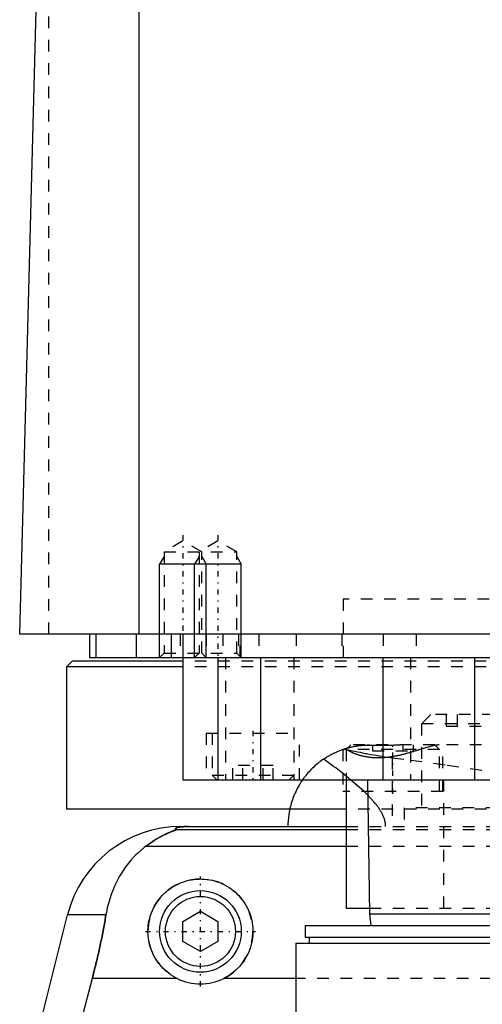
# Model space of a CAD drawing. Extents: x -90 to 90, y -319 to 558.
# Tile 3 of 11: x -62 to -22, y 45 to 129. Entities that reach past the tile are written whole.
import ezdxf

# ---------------------------------------------------------------- set-up
doc = ezdxf.new("R2010")
doc.units = 0
doc.linetypes.add('CENTER', pattern=[1.5, 0.45, -0.5, 0.05, -0.5])
doc.linetypes.add('DASHED', pattern=[2, 1, -1])
for name, color, linetype in [('AM_0', 7, 'CONTINUOUS'), ('AM_10', 7, 'CONTINUOUS'), ('AM_3', 7, 'DASHED'), ('AM_7', 7, 'CENTER')]:
    doc.layers.add(name, color=color, linetype=linetype)

msp = doc.modelspace()

# ---------------------------------------------------------------- linework, layer by layer
at = {"layer": 'AM_0', "color": 7, "linetype": 'CONTINUOUS'}
for p, q in [((-51.744, 76.5), (-51.744, 137.05)), ((-62, 76.5), (-60.5, 133.35)), ((62, 76.5), (-62, 76.5)), ((-56, 76.5), (-56, 74.5)), ((-55.474, 76.5), (-55.474, 74.5)), ((-52, 76.5), (-52, 74.5)), ((-49, 76.5), (-49, 74.5)), ((-48, 76.5), (-48, 64)), ((-56, 74.5), (56, 74.5)), ((-45.003, 74.5), (-45.003, 64)), ((-41.361, 74.5), (-41.361, 64)), ((-30.85, 74.5), (-30.85, 64)), ((-23, 74.5), (-23, 64)), ((-57.5, 74.2), (-58, 73.7)), ((-58, 73.7), (-58, 61.5)), ((-48.014, 73.7), (-58, 73.7)), ((-48.014, 74.2), (-57.5, 74.2)), ((-48, 64), (48, 64)), ((-34, 64), (-34, 53)), ((-32.175, 64), (-32, 52.5)), ((-34.039, 61.5), (-58, 61.5)), ((-48.192, 60), (-34, 60)), ((-48.569, 59.746), (-34, 59.746)), ((-51.173, 58.307), (-34, 58.307)), ((-60.596, 41.616), (-57.893, 52.426)), ((-54.602, 52.426), (-57.893, 52.426)), ((-48, 51.866), (-46.5, 52.732)), ((-46.5, 52.732), (-45, 51.866)), ((-34, 53), (-32.008, 53)), ((-32, 52.5), (-31.9, 51.504)), ((-32, 52.5), (32, 52.5)), ((-48, 50.134), (-48, 51.866)), ((-45, 51.866), (-45, 50.134)), ((-37.525, 51.5), (-37.525, 50.5)), ((-37.525, 51.5), (37.525, 51.5)), ((-46.5, 49.268), (-48, 50.134)), ((-45, 50.134), (-46.5, 49.268)), ((-38.325, 50), (-38.325, 41)), ((-38.325, 50), (38.325, 50)), ((-37.525, 50.5), (37.525, 50.5)), ((-37.175, 50.5), (-37.175, 50)), ((-55.781, 46.968), (-57.2, 41.616)), ((-48.498, 46.968), (-55.781, 46.968)), ((-38.325, 46.968), (-44.502, 46.968))]:
    msp.add_line(p, q, dxfattribs=at)
for points in [[(-38.838, 61.499, 0), (-38.888, 61.246, 0), (-38.961, 60.743, 0), (-38.996, 60.245, 0), (-39, 60, 0)], [(-47.523, 60, 0), (-47.528, 60, 0), (-47.537, 60, 0), (-47.546, 60, 0), (-47.551, 60, 0), (-47.556, 60, 0), (-47.565, 60, 0), (-47.575, 60, 0), (-47.584, 60, 0), (-47.594, 60, 0), (-47.603, 60, 0), (-47.608, 60, 0), (-47.612, 60, 0), (-47.622, 60, 0), (-47.631, 59.999, 0), (-47.64, 59.999, 0), (-47.648, 59.999, 0), (-47.657, 59.999, 0), (-47.661, 59.999, 0), (-47.665, 59.999, 0), (-47.674, 59.999, 0), (-47.682, 59.999, 0), (-47.687, 59.999, 0), (-47.691, 59.999, 0), (-47.7, 59.998, 0), (-47.708, 59.998, 0), (-47.713, 59.998, 0), (-47.717, 59.998, 0), (-47.726, 59.998, 0), (-47.734, 59.998, 0), (-47.743, 59.997, 0), (-47.751, 59.997, 0), (-47.759, 59.997, 0), (-47.763, 59.997, 0), (-47.767, 59.997, 0), (-47.775, 59.997, 0), (-47.783, 59.996, 0), (-47.791, 59.996, 0), (-47.798, 59.996, 0), (-47.805, 59.996, 0), (-47.809, 59.996, 0), (-47.812, 59.995, 0), (-47.82, 59.995, 0), (-47.827, 59.995, 0), (-47.834, 59.995, 0), (-47.842, 59.994, 0), (-47.849, 59.994, 0), (-47.852, 59.994, 0), (-47.856, 59.994, 0), (-47.863, 59.994, 0), (-47.87, 59.993, 0), (-47.894, 59.992, 0), (-47.933, 59.99, 0), (-47.95, 59.989, 0), (-47.967, 59.989, 0), (-47.999, 59.987, 0), (-48.03, 59.984, 0), (-48.06, 59.982, 0), (-48.088, 59.98, 0), (-48.115, 59.978, 0), (-48.128, 59.977, 0), (-48.14, 59.975, 0), (-48.164, 59.973, 0), (-48.187, 59.971, 0), (-48.198, 59.97, 0), (-48.209, 59.968, 0), (-48.229, 59.966, 0), (-48.248, 59.964, 0), (-48.257, 59.963, 0), (-48.265, 59.961, 0), (-48.282, 59.959, 0), (-48.298, 59.957, 0), (-48.351, 59.948, 0), (-48.428, 59.933, 0), (-48.489, 59.918, 0), (-48.536, 59.903, 0), (-48.571, 59.888, 0), (-48.585, 59.881, 0), (-48.597, 59.874, 0), (-48.615, 59.859, 0), (-48.627, 59.844, 0), (-48.633, 59.83, 0), (-48.633, 59.815, 0), (-48.628, 59.799, 0), (-48.623, 59.792, 0), (-48.617, 59.784, 0), (-48.601, 59.769, 0), (-48.581, 59.754, 0), (-48.569, 59.746, 0)], [(-48.569, 59.746, 0), (-48.568, 59.745, 0), (-48.567, 59.743, 0), (-48.567, 59.741, 0), (-48.567, 59.74, 0), (-48.568, 59.739, 0), (-48.57, 59.736, 0), (-48.574, 59.733, 0), (-48.578, 59.73, 0), (-48.584, 59.727, 0), (-48.591, 59.723, 0), (-48.594, 59.721, 0), (-48.598, 59.719, 0), (-48.607, 59.715, 0), (-48.617, 59.71, 0), (-48.627, 59.706, 0), (-48.638, 59.701, 0), (-48.65, 59.696, 0), (-48.657, 59.693, 0), (-48.663, 59.69, 0), (-48.677, 59.685, 0), (-48.691, 59.679, 0), (-48.698, 59.676, 0), (-48.705, 59.673, 0), (-48.72, 59.667, 0), (-48.736, 59.661, 0), (-48.744, 59.658, 0), (-48.752, 59.655, 0), (-48.769, 59.648, 0), (-48.786, 59.641, 0), (-48.804, 59.634, 0), (-48.822, 59.627, 0), (-48.841, 59.62, 0), (-48.85, 59.616, 0), (-48.86, 59.613, 0), (-48.879, 59.605, 0), (-48.899, 59.597, 0), (-48.97, 59.569, 0), (-49.095, 59.517, 0), (-49.231, 59.459, 0), (-49.381, 59.393, 0), (-49.46, 59.356, 0), (-49.542, 59.317, 0), (-49.715, 59.232, 0), (-49.897, 59.136, 0), (-50.088, 59.03, 0), (-50.285, 58.915, 0), (-50.482, 58.793, 0), (-50.581, 58.728, 0), (-50.68, 58.663, 0), (-50.878, 58.525, 0), (-51.075, 58.381, 0), (-51.173, 58.307, 0)], [(-51.173, 58.307, 0), (-51.326, 58.19, 0), (-51.623, 57.947, 0), (-51.906, 57.692, 0), (-52.043, 57.559, 0), (-52.177, 57.423, 0), (-52.435, 57.143, 0), (-52.681, 56.852, 0), (-52.913, 56.549, 0), (-53.132, 56.236, 0), (-53.337, 55.912, 0), (-53.435, 55.746, 0), (-53.53, 55.578, 0), (-53.708, 55.236, 0), (-53.873, 54.885, 0), (-54.024, 54.526, 0), (-54.161, 54.159, 0), (-54.284, 53.785, 0), (-54.34, 53.595, 0), (-54.393, 53.404, 0), (-54.487, 53.017, 0), (-54.568, 52.624, 0), (-54.602, 52.426, 0)], [(-48.498, 46.968, 0), (-48.601, 47.021, 0), (-48.802, 47.134, 0), (-48.997, 47.256, 0), (-49.091, 47.321, 0), (-49.183, 47.387, 0), (-49.361, 47.526, 0), (-49.529, 47.672, 0), (-49.688, 47.824, 0), (-49.84, 47.984, 0), (-49.985, 48.153, 0), (-50.055, 48.241, 0), (-50.123, 48.331, 0), (-50.253, 48.518, 0), (-50.375, 48.712, 0), (-50.486, 48.912, 0), (-50.588, 49.119, 0), (-50.679, 49.33, 0), (-50.72, 49.438, 0), (-50.759, 49.546, 0), (-50.827, 49.765, 0), (-50.884, 49.985, 0), (-50.908, 50.096, 0), (-50.93, 50.207, 0), (-50.964, 50.428, 0), (-50.986, 50.648, 0), (-50.993, 50.758, 0), (-50.998, 50.866, 0), (-50.999, 51.081, 0), (-50.99, 51.297, 0), (-50.971, 51.514, 0), (-50.94, 51.733, 0), (-50.899, 51.95, 0), (-50.874, 52.059, 0), (-50.846, 52.167, 0), (-50.783, 52.381, 0), (-50.709, 52.592, 0), (-50.625, 52.799, 0), (-50.531, 53.001, 0), (-50.427, 53.198, 0), (-50.371, 53.294, 0), (-50.314, 53.389, 0), (-50.192, 53.573, 0), (-50.062, 53.749, 0), (-49.926, 53.918, 0), (-49.783, 54.078, 0), (-49.634, 54.229, 0), (-49.557, 54.302, 0), (-49.478, 54.374, 0), (-49.312, 54.513, 0), (-49.137, 54.646, 0), (-48.954, 54.772, 0), (-48.763, 54.889, 0), (-48.565, 54.998, 0), (-48.464, 55.049, 0), (-48.361, 55.097, 0), (-48.151, 55.186, 0), (-47.937, 55.264, 0), (-47.719, 55.332, 0), (-47.498, 55.388, 0), (-47.276, 55.433, 0), (-47.165, 55.451, 0), (-47.053, 55.466, 0), (-46.83, 55.488, 0), (-46.61, 55.499, 0), (-46.5, 55.5, 0), (-46.39, 55.499, 0), (-46.17, 55.488, 0), (-45.947, 55.466, 0), (-45.835, 55.451, 0), (-45.724, 55.433, 0), (-45.502, 55.388, 0), (-45.281, 55.332, 0), (-45.063, 55.264, 0), (-44.849, 55.186, 0), (-44.639, 55.097, 0), (-44.536, 55.049, 0), (-44.435, 54.998, 0), (-44.237, 54.889, 0), (-44.046, 54.772, 0), (-43.863, 54.646, 0), (-43.688, 54.513, 0), (-43.522, 54.374, 0), (-43.443, 54.302, 0), (-43.366, 54.229, 0), (-43.217, 54.078, 0), (-43.074, 53.918, 0), (-42.938, 53.749, 0), (-42.808, 53.573, 0), (-42.686, 53.389, 0), (-42.629, 53.294, 0), (-42.573, 53.198, 0), (-42.469, 53.001, 0), (-42.375, 52.799, 0), (-42.291, 52.592, 0), (-42.217, 52.381, 0), (-42.154, 52.167, 0), (-42.126, 52.059, 0), (-42.101, 51.95, 0), (-42.06, 51.733, 0), (-42.029, 51.514, 0), (-42.01, 51.297, 0), (-42.001, 51.081, 0), (-42.002, 50.866, 0), (-42.007, 50.758, 0), (-42.014, 50.648, 0), (-42.036, 50.428, 0), (-42.07, 50.207, 0), (-42.092, 50.096, 0), (-42.116, 49.985, 0), (-42.173, 49.765, 0), (-42.241, 49.546, 0), (-42.28, 49.438, 0), (-42.321, 49.33, 0), (-42.412, 49.119, 0), (-42.514, 48.912, 0), (-42.625, 48.712, 0), (-42.747, 48.518, 0), (-42.877, 48.331, 0), (-42.945, 48.241, 0), (-43.015, 48.153, 0), (-43.16, 47.984, 0), (-43.312, 47.824, 0), (-43.471, 47.672, 0), (-43.639, 47.526, 0), (-43.817, 47.387, 0), (-43.909, 47.321, 0), (-44.003, 47.256, 0), (-44.198, 47.134, 0), (-44.399, 47.021, 0), (-44.502, 46.968, 0)], [(-54.602, 52.426, 0), (-54.628, 52.273, 0), (-54.68, 51.966, 0), (-54.735, 51.66, 0), (-54.762, 51.506, 0), (-54.79, 51.353, 0), (-54.848, 51.047, 0), (-54.907, 50.741, 0), (-54.968, 50.435, 0), (-55.031, 50.131, 0), (-55.095, 49.827, 0), (-55.128, 49.676, 0), (-55.161, 49.525, 0), (-55.227, 49.223, 0), (-55.296, 48.924, 0), (-55.365, 48.626, 0), (-55.436, 48.327, 0), (-55.51, 48.027, 0), (-55.547, 47.877, 0), (-55.585, 47.726, 0), (-55.662, 47.424, 0), (-55.741, 47.12, 0), (-55.781, 46.968, 0)]]:
    msp.add_polyline3d(points, dxfattribs=at)
for radius in [3.5, 3]:
    msp.add_circle((-46.5, 51), radius, dxfattribs=at)
for centre, radius, start, end in [((-48.192, 50), 10, 90, 165.96216), ((-46.5, 51), 4.5, 243.63717, 296.36283)]:
    msp.add_arc(centre, radius, start, end, dxfattribs=at)
at = {"layer": 'AM_10', "color": 7, "linetype": 'CONTINUOUS'}
for p, q in [((-49.621, 83.156), (-50, 82.5)), ((-46.621, 83.156), (-47, 82.5)), ((-46.379, 83.156), (-46, 82.5)), ((-43.379, 83.156), (-43, 82.5)), ((-50, 74.5), (-50, 82.5)), ((-43, 82.5), (-50, 82.5)), ((-47, 74.5), (-47, 82.5)), ((-46, 74.5), (-46, 82.5)), ((-43, 74.5), (-43, 82.5))]:
    msp.add_line(p, q, dxfattribs=at)
at = {"layer": 'AM_3', "color": 6, "linetype": 'DASHED'}
for p, q in [((-59.5, 76.5), (-59.5, 135.489)), ((-48, 84.5), (-49.621, 83.564)), ((-46.379, 83.564), (-48, 84.5)), ((-45, 84.5), (-46.621, 83.564)), ((-43.379, 83.564), (-45, 84.5)), ((-49.621, 83.564), (-49.621, 74.879)), ((-49.621, 83.564), (-43.379, 83.564)), ((-46.621, 83.564), (-46.621, 74.879)), ((-46.379, 74.879), (-46.379, 83.564)), ((-43.379, 74.879), (-43.379, 83.564)), ((-34.25, 79.5), (-34.25, 74.2)), ((34.25, 79.5), (-34.25, 79.5)), ((-48.25, 76.5), (-48.25, 74.5)), ((-46, 76.5), (-46, 74.5)), ((-44.587, 76.5), (-44.587, 74.5)), ((-43.236, 76.5), (-43.236, 74.5)), ((-43.087, 74.5), (-43.087, 76.5)), ((-41.5, 76.5), (-41.5, 74.5)), ((-38.286, 76.5), (-38.286, 74.5)), ((-34.381, 76.5), (-34.381, 74.5)), ((-30.84, 76.5), (-30.84, 74.5)), ((-28, 76.5), (-28, 74.5)), ((-49.621, 74.879), (-50, 74.5)), ((-49.621, 74.879), (-43.379, 74.879)), ((-46.621, 74.879), (-47, 74.5)), ((-46, 74.5), (-46.379, 74.879)), ((-44.341, 74.5), (-44.341, 64)), ((-43, 74.5), (-43.379, 74.879)), ((-38.5, 74.5), (-38.5, 64)), ((-28.477, 74.5), (-28.477, 64)), ((48.014, 74.2), (-48.014, 74.2)), ((48.014, 73.7), (-48.014, 73.7)), ((-26.737, 69.6), (-27.537, 68.8)), ((-15.337, 69.6), (-26.737, 69.6)), ((-25.423, 69.6), (-25.423, 68.6)), ((-24.486, 69.6), (-24.486, 68.6)), ((-27.537, 68.8), (-27.537, 61.6)), ((-14.537, 68.8), (-27.537, 68.8)), ((-25.423, 68.6), (-16.652, 68.6)), ((-46, 68), (-46, 64)), ((-46, 68), (-38, 68)), ((-45.5, 68), (-45.5, 64.4)), ((-38, 64), (-38, 68)), ((-33.6, 67), (-34, 66.6)), ((33.6, 67), (-33.6, 67)), ((-31.732, 67), (-31.732, 66.5)), ((-30.866, 67), (-30.866, 66.5)), ((-29.134, 67), (-29.134, 66.5)), ((-28.268, 67), (-28.268, 66.5)), ((-26, 66.6), (-26.4, 67)), ((-25.7, 63), (-25.7, 67)), ((-34.3, 66.611), (-34.3, 63)), ((-34, 66.6), (-34, 64)), ((-26, 66.6), (-34, 66.6)), ((-31.732, 66.5), (-28.268, 66.5)), ((-30.043, 65.905), (-30.043, 60)), ((-26, 63), (-26, 66.6)), ((-43.732, 64), (-43.732, 65.25)), ((-40.268, 65.25), (-43.732, 65.25)), ((-42.866, 64), (-42.866, 65.25)), ((-41.134, 64), (-41.134, 65.25)), ((-40.268, 64), (-40.268, 65.25)), ((-45.5, 64.4), (-45.1, 64)), ((-45.5, 64.4), (-38.5, 64.4)), ((-38.9, 64), (-38.5, 64.4)), ((-25.65, 64), (-25.65, 53)), ((-25.7, 63), (-34.3, 63)), ((34.039, 61.5), (-34.039, 61.5)), ((-29.037, 61.6), (-29.037, 60)), ((-13.037, 61.6), (-29.037, 61.6)), ((-34, 60), (34, 60)), ((-34, 59.746), (34, 59.746)), ((-34, 58.307), (34, 58.307)), ((-32.008, 53), (32.008, 53)), ((44.502, 46.968), (-38.325, 46.968))]:
    msp.add_line(p, q, dxfattribs=at)
for points in [[(-34.3, 66.611, 0), (-34.3, 66.611, 0), (-34.297, 66.612, 0), (-34.292, 66.614, 0), (-34.288, 66.616, 0), (-34.284, 66.617, 0), (-34.273, 66.621, 0), (-34.259, 66.625, 0), (-34.242, 66.631, 0), (-34.223, 66.638, 0), (-34.201, 66.645, 0), (-34.189, 66.649, 0), (-34.176, 66.653, 0), (-34.148, 66.662, 0), (-34.117, 66.672, 0), (-34.083, 66.683, 0), (-34.047, 66.694, 0), (-34.008, 66.706, 0), (-33.987, 66.712, 0), (-33.966, 66.718, 0), (-33.922, 66.731, 0), (-33.875, 66.744, 0), (-33.85, 66.751, 0)], [(-34.3, 66.611, 0), (-34.3, 66.611, 0), (-34.297, 66.612, 0), (-34.292, 66.614, 0), (-34.288, 66.616, 0), (-34.284, 66.617, 0), (-34.273, 66.621, 0), (-34.259, 66.625, 0), (-34.242, 66.631, 0), (-34.223, 66.638, 0), (-34.201, 66.645, 0), (-34.189, 66.649, 0), (-34.176, 66.653, 0), (-34.148, 66.662, 0), (-34.117, 66.672, 0), (-34.084, 66.683, 0), (-34.047, 66.694, 0), (-34.008, 66.706, 0), (-33.988, 66.712, 0), (-33.966, 66.718, 0), (-33.922, 66.731, 0), (-33.875, 66.744, 0), (-33.85, 66.751, 0)], [(-33.85, 66.751, 0), (-33.816, 66.76, 0), (-33.743, 66.779, 0), (-33.666, 66.799, 0), (-33.626, 66.809, 0), (-33.585, 66.818, 0), (-33.5, 66.837, 0), (-33.411, 66.856, 0), (-33.318, 66.875, 0), (-33.222, 66.893, 0), (-33.123, 66.909, 0), (-33.073, 66.917, 0), (-33.022, 66.925, 0), (-32.917, 66.94, 0), (-32.808, 66.953, 0), (-32.694, 66.966, 0), (-32.576, 66.976, 0), (-32.454, 66.985, 0), (-32.392, 66.989, 0), (-32.328, 66.992, 0), (-32.199, 66.997, 0), (-32.067, 67, 0), (-32, 67, 0)], [(-33.85, 66.751, 0), (-33.821, 66.759, 0), (-33.761, 66.775, 0), (-33.698, 66.791, 0), (-33.665, 66.799, 0), (-33.631, 66.807, 0), (-33.562, 66.824, 0), (-33.489, 66.84, 0), (-33.414, 66.856, 0), (-33.337, 66.871, 0), (-33.257, 66.886, 0), (-33.216, 66.894, 0), (-33.175, 66.901, 0), (-33.091, 66.914, 0), (-33.005, 66.927, 0), (-32.917, 66.94, 0), (-32.825, 66.951, 0), (-32.731, 66.962, 0), (-32.682, 66.967, 0), (-32.633, 66.971, 0), (-32.532, 66.98, 0), (-32.429, 66.987, 0), (-32.376, 66.99, 0)], [(-32.376, 66.99, 0), (-32.302, 66.989, 0), (-32.151, 66.987, 0), (-31.996, 66.985, 0), (-31.917, 66.984, 0), (-31.838, 66.984, 0), (-31.677, 66.983, 0), (-31.513, 66.982, 0), (-31.347, 66.982, 0), (-31.178, 66.983, 0), (-31.008, 66.984, 0), (-30.922, 66.985, 0), (-30.835, 66.985, 0), (-30.661, 66.987, 0), (-30.486, 66.989, 0), (-30.31, 66.991, 0), (-30.134, 66.994, 0), (-29.957, 66.996, 0), (-29.869, 66.997, 0), (-29.781, 66.998, 0), (-29.605, 66.999, 0), (-29.43, 67, 0), (-29.343, 67, 0)], [(-26.032, 67, 0), (-26.059, 67, 0), (-26.115, 66.997, 0), (-26.176, 66.992, 0), (-26.207, 66.988, 0), (-26.24, 66.984, 0), (-26.308, 66.974, 0), (-26.379, 66.962, 0), (-26.455, 66.947, 0), (-26.534, 66.93, 0), (-26.615, 66.911, 0), (-26.658, 66.901, 0), (-26.7, 66.89, 0), (-26.789, 66.867, 0), (-26.879, 66.843, 0), (-26.973, 66.817, 0), (-27.07, 66.789, 0), (-27.169, 66.76, 0), (-27.22, 66.744, 0), (-27.271, 66.729, 0), (-27.375, 66.697, 0), (-27.482, 66.665, 0), (-27.536, 66.648, 0)], [(-35.945, 65.783, 0), (-35.896, 65.816, 0), (-35.797, 65.881, 0), (-35.697, 65.944, 0), (-35.647, 65.975, 0), (-35.596, 66.006, 0), (-35.495, 66.065, 0), (-35.393, 66.123, 0), (-35.29, 66.179, 0), (-35.187, 66.233, 0), (-35.083, 66.285, 0), (-35.03, 66.31, 0), (-34.978, 66.335, 0), (-34.873, 66.383, 0), (-34.767, 66.43, 0), (-34.661, 66.475, 0), (-34.554, 66.517, 0), (-34.447, 66.558, 0), (-34.393, 66.578, 0), (-34.339, 66.598, 0), (-34.231, 66.635, 0), (-34.123, 66.67, 0), (-34.069, 66.687, 0)], [(-34.197, 66.646, 0), (-34.096, 66.626, 0), (-33.892, 66.585, 0), (-33.684, 66.543, 0), (-33.578, 66.522, 0), (-33.472, 66.5, 0), (-33.256, 66.457, 0), (-33.037, 66.413, 0), (-32.815, 66.369, 0), (-32.59, 66.325, 0), (-32.361, 66.281, 0), (-32.246, 66.259, 0), (-32.13, 66.237, 0), (-31.895, 66.194, 0), (-31.658, 66.152, 0), (-31.417, 66.11, 0), (-31.173, 66.07, 0), (-30.927, 66.03, 0), (-30.803, 66.011, 0), (-30.678, 65.992, 0), (-30.426, 65.956, 0), (-30.171, 65.922, 0), (-30.043, 65.905, 0)], [(-27.536, 66.648, 0), (-27.566, 66.639, 0), (-27.627, 66.62, 0), (-27.688, 66.601, 0), (-27.719, 66.591, 0), (-27.75, 66.582, 0), (-27.813, 66.562, 0), (-27.876, 66.543, 0), (-27.94, 66.523, 0), (-28.004, 66.503, 0), (-28.069, 66.483, 0), (-28.102, 66.473, 0), (-28.134, 66.463, 0), (-28.2, 66.444, 0), (-28.267, 66.424, 0), (-28.334, 66.404, 0), (-28.401, 66.384, 0), (-28.469, 66.364, 0), (-28.503, 66.354, 0), (-28.537, 66.344, 0), (-28.606, 66.324, 0), (-28.675, 66.305, 0), (-28.71, 66.295, 0), (-28.745, 66.285, 0), (-28.815, 66.266, 0), (-28.886, 66.247, 0), (-28.921, 66.237, 0), (-28.956, 66.228, 0), (-29.027, 66.21, 0), (-29.099, 66.191, 0), (-29.171, 66.173, 0), (-29.243, 66.156, 0), (-29.315, 66.138, 0), (-29.351, 66.13, 0), (-29.388, 66.121, 0), (-29.461, 66.105, 0), (-29.534, 66.089, 0), (-29.607, 66.073, 0), (-29.68, 66.058, 0), (-29.754, 66.043, 0), (-29.791, 66.036, 0), (-29.828, 66.029, 0), (-29.902, 66.016, 0), (-29.976, 66.003, 0), (-30.05, 65.99, 0), (-30.124, 65.978, 0), (-30.198, 65.967, 0), (-30.236, 65.962, 0), (-30.273, 65.957, 0), (-30.347, 65.947, 0), (-30.422, 65.937, 0), (-30.496, 65.929, 0), (-30.571, 65.921, 0), (-30.645, 65.914, 0), (-30.682, 65.911, 0), (-30.72, 65.908, 0), (-30.794, 65.902, 0), (-30.867, 65.898, 0), (-30.94, 65.894, 0), (-31.013, 65.89, 0), (-31.086, 65.888, 0), (-31.122, 65.887, 0), (-31.158, 65.887, 0), (-31.23, 65.886, 0), (-31.301, 65.886, 0), (-31.337, 65.886, 0), (-31.372, 65.887, 0), (-31.443, 65.889, 0), (-31.513, 65.891, 0), (-31.548, 65.893, 0), (-31.582, 65.894, 0), (-31.652, 65.898, 0), (-31.72, 65.903, 0), (-31.789, 65.909, 0), (-31.856, 65.915, 0), (-31.924, 65.922, 0), (-31.957, 65.926, 0), (-31.99, 65.93, 0), (-32.057, 65.939, 0), (-32.122, 65.948, 0), (-32.187, 65.958, 0), (-32.251, 65.969, 0), (-32.314, 65.98, 0), (-32.345, 65.986, 0), (-32.376, 65.992, 0), (-32.438, 66.005, 0), (-32.499, 66.018, 0), (-32.558, 66.032, 0), (-32.617, 66.046, 0), (-32.676, 66.061, 0), (-32.704, 66.068, 0), (-32.733, 66.076, 0), (-32.789, 66.092, 0), (-32.845, 66.108, 0), (-32.899, 66.124, 0), (-32.953, 66.141, 0), (-33.006, 66.159, 0), (-33.032, 66.167, 0), (-33.058, 66.176, 0), (-33.109, 66.194, 0), (-33.159, 66.213, 0), (-33.208, 66.231, 0), (-33.256, 66.25, 0), (-33.304, 66.269, 0), (-33.327, 66.279, 0), (-33.35, 66.288, 0), (-33.395, 66.308, 0), (-33.439, 66.327, 0), (-33.461, 66.337, 0), (-33.483, 66.347, 0), (-33.525, 66.367, 0), (-33.566, 66.387, 0), (-33.586, 66.397, 0), (-33.606, 66.407, 0), (-33.645, 66.427, 0), (-33.684, 66.447, 0), (-33.721, 66.467, 0), (-33.757, 66.487, 0), (-33.792, 66.506, 0), (-33.809, 66.516, 0), (-33.826, 66.526, 0), (-33.858, 66.546, 0), (-33.89, 66.565, 0), (-33.921, 66.585, 0), (-33.95, 66.604, 0), (-33.978, 66.623, 0), (-33.992, 66.632, 0), (-34.006, 66.642, 0), (-34.032, 66.66, 0), (-34.057, 66.678, 0), (-34.069, 66.687, 0)], [(-30.043, 65.905, 0), (-28.496, 65.704, 0), (-25.344, 65.272, 0), (-22.121, 64.813, 0)], [(-35.945, 65.783, 0), (-36.005, 65.741, 0), (-36.124, 65.657, 0), (-36.24, 65.57, 0), (-36.297, 65.526, 0), (-36.354, 65.481, 0), (-36.466, 65.39, 0), (-36.575, 65.298, 0), (-36.683, 65.203, 0), (-36.788, 65.107, 0), (-36.89, 65.009, 0), (-36.941, 64.959, 0), (-36.991, 64.909, 0), (-37.088, 64.807, 0), (-37.184, 64.704, 0), (-37.277, 64.599, 0), (-37.368, 64.493, 0), (-37.456, 64.386, 0), (-37.499, 64.331, 0), (-37.542, 64.277, 0), (-37.625, 64.167, 0), (-37.706, 64.055, 0), (-37.745, 63.999, 0)], [(-30.621, 60, 0), (-30.621, 60.038, 0), (-30.624, 60.113, 0), (-30.629, 60.187, 0), (-30.633, 60.225, 0), (-30.638, 60.262, 0), (-30.648, 60.335, 0), (-30.662, 60.409, 0), (-30.678, 60.482, 0), (-30.696, 60.554, 0), (-30.717, 60.626, 0), (-30.728, 60.661, 0), (-30.74, 60.697, 0), (-30.765, 60.767, 0), (-30.791, 60.836, 0), (-30.82, 60.904, 0), (-30.849, 60.971, 0), (-30.881, 61.037, 0), (-30.897, 61.07, 0), (-30.914, 61.103, 0), (-30.948, 61.167, 0), (-30.983, 61.23, 0), (-31.001, 61.262, 0), (-31.019, 61.293, 0), (-31.056, 61.354, 0), (-31.094, 61.415, 0), (-31.113, 61.445, 0), (-31.133, 61.476, 0), (-31.173, 61.536, 0), (-31.214, 61.595, 0), (-31.256, 61.654, 0), (-31.299, 61.713, 0), (-31.342, 61.771, 0), (-31.364, 61.799, 0), (-31.386, 61.828, 0), (-31.431, 61.884, 0), (-31.476, 61.94, 0), (-31.635, 62.131, 0), (-31.913, 62.439, 0), (-32.21, 62.744, 0), (-32.53, 63.053, 0), (-32.697, 63.208, 0), (-32.869, 63.364, 0), (-33.225, 63.677, 0), (-33.592, 63.988, 0), (-33.969, 64.297, 0), (-34.347, 64.599, 0), (-34.719, 64.887, 0), (-34.902, 65.026, 0), (-35.083, 65.162, 0), (-35.436, 65.422, 0), (-35.778, 65.666, 0), (-35.945, 65.783, 0)], [(-37.745, 63.999, 0), (-37.79, 63.934, 0), (-37.877, 63.803, 0), (-37.961, 63.67, 0), (-38.002, 63.603, 0), (-38.041, 63.536, 0), (-38.118, 63.401, 0), (-38.192, 63.264, 0), (-38.263, 63.127, 0), (-38.33, 62.989, 0), (-38.394, 62.849, 0), (-38.425, 62.779, 0), (-38.454, 62.709, 0), (-38.512, 62.568, 0), (-38.566, 62.427, 0), (-38.617, 62.285, 0), (-38.664, 62.143, 0), (-38.708, 62, 0), (-38.729, 61.929, 0), (-38.749, 61.857, 0), (-38.787, 61.714, 0), (-38.821, 61.571, 0), (-38.838, 61.499, 0)], [(-48.569, 59.746, 0), (-48.581, 59.754, 0), (-48.601, 59.769, 0), (-48.617, 59.784, 0), (-48.623, 59.792, 0), (-48.628, 59.799, 0), (-48.633, 59.815, 0), (-48.633, 59.83, 0), (-48.627, 59.844, 0), (-48.615, 59.859, 0), (-48.597, 59.874, 0), (-48.585, 59.881, 0), (-48.571, 59.888, 0), (-48.536, 59.903, 0), (-48.489, 59.918, 0), (-48.428, 59.933, 0), (-48.351, 59.948, 0), (-48.298, 59.957, 0), (-48.282, 59.959, 0), (-48.265, 59.961, 0), (-48.257, 59.963, 0), (-48.248, 59.964, 0), (-48.229, 59.966, 0), (-48.209, 59.968, 0), (-48.198, 59.97, 0), (-48.187, 59.971, 0), (-48.164, 59.973, 0), (-48.14, 59.975, 0), (-48.128, 59.977, 0), (-48.115, 59.978, 0), (-48.088, 59.98, 0), (-48.06, 59.982, 0), (-48.03, 59.984, 0), (-47.999, 59.987, 0), (-47.967, 59.989, 0), (-47.95, 59.989, 0), (-47.933, 59.99, 0), (-47.911, 59.991, 0), (-47.904, 59.992, 0), (-47.898, 59.992, 0), (-47.894, 59.992, 0), (-47.891, 59.992, 0), (-47.884, 59.993, 0), (-47.877, 59.993, 0), (-47.87, 59.993, 0), (-47.863, 59.994, 0), (-47.856, 59.994, 0), (-47.852, 59.994, 0), (-47.849, 59.994, 0), (-47.842, 59.994, 0), (-47.834, 59.995, 0), (-47.827, 59.995, 0), (-47.82, 59.995, 0), (-47.812, 59.995, 0), (-47.809, 59.996, 0), (-47.805, 59.996, 0), (-47.798, 59.996, 0), (-47.791, 59.996, 0), (-47.783, 59.996, 0), (-47.775, 59.997, 0), (-47.767, 59.997, 0), (-47.763, 59.997, 0), (-47.759, 59.997, 0), (-47.751, 59.997, 0), (-47.743, 59.997, 0), (-47.734, 59.998, 0), (-47.726, 59.998, 0), (-47.717, 59.998, 0), (-47.713, 59.998, 0), (-47.708, 59.998, 0), (-47.7, 59.998, 0), (-47.691, 59.999, 0), (-47.687, 59.999, 0), (-47.682, 59.999, 0), (-47.674, 59.999, 0), (-47.665, 59.999, 0), (-47.661, 59.999, 0), (-47.657, 59.999, 0), (-47.648, 59.999, 0), (-47.64, 59.999, 0), (-47.631, 59.999, 0), (-47.622, 60, 0), (-47.612, 60, 0), (-47.608, 60, 0), (-47.603, 60, 0), (-47.594, 60, 0), (-47.584, 60, 0), (-47.575, 60, 0), (-47.565, 60, 0), (-47.556, 60, 0), (-47.551, 60, 0), (-47.546, 60, 0), (-47.537, 60, 0), (-47.528, 60, 0), (-47.523, 60, 0)], [(-51.173, 58.307, 0), (-51.062, 58.391, 0), (-50.845, 58.549, 0), (-50.632, 58.694, 0), (-50.529, 58.762, 0), (-50.427, 58.828, 0), (-50.228, 58.949, 0), (-50.037, 59.06, 0), (-49.854, 59.159, 0), (-49.681, 59.249, 0), (-49.517, 59.329, 0), (-49.439, 59.366, 0), (-49.364, 59.401, 0), (-49.221, 59.464, 0), (-49.09, 59.52, 0), (-48.964, 59.571, 0), (-48.894, 59.599, 0), (-48.875, 59.606, 0), (-48.856, 59.614, 0), (-48.847, 59.618, 0), (-48.838, 59.621, 0), (-48.82, 59.628, 0), (-48.802, 59.635, 0), (-48.785, 59.642, 0), (-48.768, 59.649, 0), (-48.751, 59.655, 0), (-48.743, 59.658, 0), (-48.735, 59.662, 0), (-48.719, 59.668, 0), (-48.704, 59.674, 0), (-48.697, 59.677, 0), (-48.69, 59.68, 0), (-48.676, 59.685, 0), (-48.662, 59.691, 0), (-48.656, 59.693, 0), (-48.65, 59.696, 0), (-48.638, 59.701, 0), (-48.627, 59.706, 0), (-48.616, 59.711, 0), (-48.607, 59.715, 0), (-48.598, 59.719, 0), (-48.594, 59.721, 0), (-48.59, 59.723, 0), (-48.584, 59.727, 0), (-48.578, 59.73, 0), (-48.574, 59.733, 0), (-48.57, 59.736, 0), (-48.568, 59.739, 0), (-48.567, 59.74, 0), (-48.567, 59.741, 0), (-48.567, 59.743, 0), (-48.568, 59.745, 0), (-48.569, 59.746, 0)], [(-55.781, 46.968, 0), (-55.741, 47.12, 0), (-55.662, 47.424, 0), (-55.585, 47.726, 0), (-55.547, 47.877, 0), (-55.51, 48.027, 0), (-55.436, 48.327, 0), (-55.365, 48.626, 0), (-55.296, 48.924, 0), (-55.227, 49.223, 0), (-55.161, 49.525, 0), (-55.128, 49.676, 0), (-55.095, 49.827, 0), (-55.031, 50.131, 0), (-54.968, 50.435, 0), (-54.907, 50.741, 0), (-54.848, 51.047, 0), (-54.79, 51.353, 0), (-54.762, 51.506, 0), (-54.735, 51.66, 0), (-54.68, 51.966, 0), (-54.628, 52.273, 0), (-54.602, 52.426, 0)]]:
    msp.add_polyline3d(points, dxfattribs=at)
msp.add_arc((-46.5, 51), 4.5, 296.36283, 243.63717, dxfattribs=at)
at = {"layer": 'AM_7', "color": 4, "linetype": 'CENTER'}
for p, q in [((-48, 85), (-48, 74)), ((-45, 85), (-45, 74)), ((-42, 68.2), (-42, 63.8)), ((-30, 62.8), (-30, 67.2)), ((-46.5, 46.275), (-46.5, 55.725)), ((-51.225, 51), (-41.775, 51))]:
    msp.add_line(p, q, dxfattribs=at)

doc.saveas('drawing.dxf')
